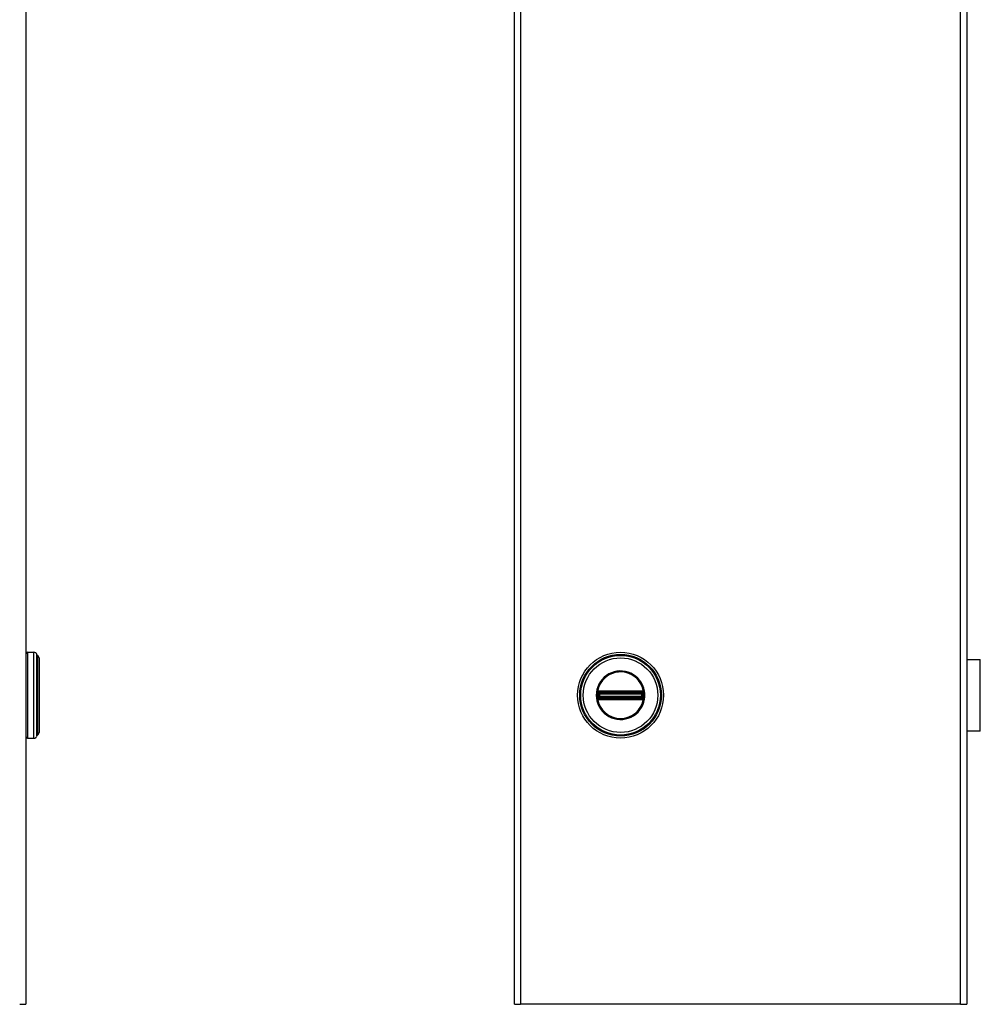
# Model space of a CAD drawing. Header units: inches. Extents: x 0.1 to 74.1, y -11 to 41.6.
# Tile 7 of 16: x 20.6 to 33.9, y 7.9 to 21.5. Entities that reach past the tile are written whole.
import ezdxf

# ---------------------------------------------------------------- set-up
doc = ezdxf.new("R2010")
doc.units = ezdxf.units.IN
doc.header["$MEASUREMENT"] = 0
doc.layers.add('Visible Edges(ANSI)', color=7, linetype='Continuous', lineweight=25)
doc.layers.add('Visible Tangent Edges(ANSI)', color=7, linetype='Continuous', lineweight=25)

msp = doc.modelspace()

# ---------------------------------------------------------------- linework, layer by layer
at = {"layer": 'Visible Edges(ANSI)'}
for p, q in [((20.736, 31.925), (20.736, 7.925)), ((27.45, 7.925), (27.45, 31.925)), ((33.67, 31.925), (33.67, 7.925)), ((20.755, 12.765), (20.846, 12.765)), ((20.917, 12.687), (20.917, 11.662)), ((33.67, 12.667), (33.856, 12.667)), ((33.856, 11.682), (33.856, 12.667)), ((33.672, 12.362), (33.67, 12.362)), ((33.67, 12.323), (33.672, 12.323)), ((33.672, 12.362), (33.672, 12.323)), ((33.672, 12.026), (33.67, 12.026)), ((33.67, 11.988), (33.672, 11.988)), ((33.672, 12.026), (33.672, 11.988)), ((33.856, 11.682), (33.67, 11.682)), ((20.755, 11.584), (20.846, 11.584)), ((20.65, 7.925), (20.736, 7.925)), ((27.45, 7.925), (27.536, 7.925)), ((33.584, 7.925), (27.536, 7.925)), ((33.584, 7.925), (33.67, 7.925))]:
    msp.add_line(p, q, dxfattribs=at)
msp.add_circle((28.91, 12.175), 0.591, dxfattribs=at)
for centre, radius, start, end in [((20.755, 12.745), 0.0197, 90, 180), ((20.846, 12.726), 0.0394, 14.2935, 90), ((20.903, 12.74), 0.0197, 194.2935, 244.1695), ((20.877, 12.687), 0.0394, 0, 64.1695), ((20.877, 11.662), 0.0394, 295.8305, 0), ((20.755, 11.604), 0.0197, 180, 270), ((20.846, 11.623), 0.0394, 270, 345.7065), ((20.903, 11.609), 0.0197, 115.8305, 165.7065)]:
    msp.add_arc(centre, radius, start, end, dxfattribs=at)
at = {"layer": 'Visible Tangent Edges(ANSI)'}
for p, q in [((27.536, 31.925), (27.536, 7.925)), ((33.584, 7.925), (33.584, 31.925)), ((20.755, 12.765), (20.755, 11.584)), ((20.846, 11.584), (20.846, 12.765)), ((20.884, 11.614), (20.884, 12.735)), ((20.895, 12.723), (20.895, 11.627)), ((33.672, 12.323), (33.672, 12.026)), ((28.596, 12.197), (28.603, 12.197)), ((28.599, 12.214), (28.606, 12.209)), ((28.601, 12.228), (28.605, 12.22)), ((28.603, 12.152), (28.603, 12.197)), ((28.612, 12.197), (28.603, 12.197)), ((28.61, 12.213), (28.605, 12.22)), ((28.612, 12.152), (28.612, 12.197)), ((28.612, 12.197), (28.615, 12.195)), ((28.614, 12.231), (28.614, 12.223)), ((28.624, 12.195), (28.615, 12.195)), ((28.615, 12.195), (28.615, 12.155)), ((28.622, 12.231), (28.622, 12.223)), ((29.199, 12.231), (28.622, 12.231)), ((28.622, 12.223), (29.199, 12.223)), ((28.622, 12.223), (28.622, 12.216)), ((28.622, 12.216), (29.199, 12.216)), ((28.622, 12.207), (28.622, 12.216)), ((28.622, 12.207), (29.199, 12.207)), ((28.624, 12.204), (28.622, 12.207)), ((29.196, 12.204), (28.624, 12.204)), ((28.624, 12.204), (28.624, 12.195)), ((28.624, 12.195), (29.196, 12.195)), ((28.624, 12.155), (28.624, 12.195)), ((29.199, 12.207), (29.196, 12.204)), ((29.196, 12.195), (29.196, 12.204)), ((29.196, 12.195), (29.196, 12.155)), ((29.206, 12.195), (29.196, 12.195)), ((29.199, 12.231), (29.199, 12.223)), ((29.199, 12.223), (29.199, 12.216)), ((29.199, 12.207), (29.199, 12.216)), ((29.206, 12.231), (29.206, 12.223)), ((29.206, 12.195), (29.209, 12.197)), ((29.206, 12.155), (29.206, 12.195)), ((29.217, 12.197), (29.209, 12.197)), ((29.209, 12.197), (29.209, 12.152)), ((29.215, 12.22), (29.211, 12.213)), ((29.214, 12.209), (29.222, 12.214)), ((29.215, 12.22), (29.219, 12.228)), ((29.224, 12.197), (29.217, 12.197)), ((29.217, 12.197), (29.217, 12.152)), ((29.227, 12.221), (29.22, 12.216)), ((28.586, 12.175), (28.576, 12.175)), ((28.594, 12.128), (28.6, 12.133)), ((28.596, 12.152), (28.603, 12.152)), ((28.606, 12.14), (28.599, 12.135)), ((28.601, 12.121), (28.605, 12.129)), ((28.612, 12.152), (28.603, 12.152)), ((28.605, 12.129), (28.61, 12.136)), ((28.615, 12.155), (28.612, 12.152)), ((28.614, 12.126), (28.614, 12.118)), ((28.615, 12.155), (28.624, 12.155)), ((28.622, 12.142), (28.624, 12.145)), ((29.199, 12.142), (28.622, 12.142)), ((28.622, 12.133), (28.622, 12.142)), ((29.199, 12.133), (28.622, 12.133)), ((28.622, 12.126), (28.622, 12.133)), ((28.622, 12.126), (28.622, 12.118)), ((29.199, 12.126), (28.622, 12.126)), ((28.622, 12.118), (29.199, 12.118)), ((29.196, 12.155), (28.624, 12.155)), ((28.624, 12.155), (28.624, 12.145)), ((28.624, 12.145), (29.196, 12.145)), ((29.196, 12.145), (29.196, 12.155)), ((29.196, 12.155), (29.206, 12.155)), ((29.196, 12.145), (29.199, 12.142)), ((29.199, 12.133), (29.199, 12.142)), ((29.199, 12.126), (29.199, 12.133)), ((29.199, 12.126), (29.199, 12.118)), ((29.209, 12.152), (29.206, 12.155)), ((29.206, 12.126), (29.206, 12.118)), ((29.217, 12.152), (29.209, 12.152)), ((29.211, 12.136), (29.215, 12.129)), ((29.222, 12.135), (29.214, 12.14)), ((29.215, 12.129), (29.219, 12.121)), ((29.224, 12.152), (29.217, 12.152)), ((29.22, 12.133), (29.227, 12.128))]:
    msp.add_line(p, q, dxfattribs=at)
at = {"layer": 'Visible Tangent Edges(ANSI)', "flags": 128}
for points in [[(28.576, 12.175), (28.579, 12.135), (28.586, 12.096), (28.597, 12.058), (28.613, 12.022), (28.633, 11.988), (28.657, 11.957), (28.685, 11.928), (28.716, 11.903), (28.749, 11.882), (28.785, 11.865), (28.822, 11.853), (28.861, 11.845), (28.9, 11.841), (28.94, 11.842), (28.979, 11.848), (29.017, 11.859), (29.054, 11.873), (29.089, 11.892), (29.121, 11.916), (29.15, 11.942), (29.175, 11.972), (29.197, 12.005), (29.216, 12.04), (29.229, 12.077), (29.239, 12.116), (29.243, 12.155), (29.243, 12.195), (29.238, 12.234), (29.229, 12.272), (29.216, 12.309), (29.197, 12.345), (29.175, 12.377), (29.149, 12.407), (29.12, 12.434), (29.088, 12.457), (29.053, 12.476), (29.017, 12.491), (28.979, 12.501), (28.939, 12.507), (28.9, 12.508), (28.86, 12.505), (28.822, 12.496), (28.784, 12.484), (28.749, 12.467), (28.715, 12.445), (28.684, 12.421), (28.657, 12.392), (28.633, 12.361), (28.613, 12.327), (28.597, 12.29), (28.586, 12.253), (28.579, 12.214), (28.576, 12.175)], [(28.586, 12.175), (28.588, 12.214), (28.595, 12.253), (28.607, 12.291), (28.624, 12.328), (28.645, 12.362), (28.67, 12.393), (28.699, 12.421), (28.73, 12.445), (28.765, 12.465), (28.802, 12.48), (28.84, 12.491), (28.88, 12.498), (28.92, 12.499), (28.96, 12.495), (28.999, 12.487), (29.036, 12.474), (29.072, 12.456), (29.105, 12.434), (29.136, 12.408), (29.163, 12.378), (29.186, 12.346), (29.205, 12.31), (29.219, 12.273), (29.229, 12.234), (29.234, 12.195), (29.234, 12.155), (29.229, 12.115), (29.219, 12.076), (29.205, 12.039), (29.186, 12.004), (29.163, 11.971), (29.136, 11.942), (29.106, 11.916), (29.073, 11.894), (29.037, 11.876), (28.999, 11.863), (28.96, 11.854), (28.92, 11.851), (28.88, 11.852), (28.841, 11.858), (28.802, 11.868), (28.766, 11.884), (28.731, 11.904), (28.699, 11.928), (28.67, 11.956), (28.645, 11.987), (28.624, 12.021), (28.608, 12.057), (28.595, 12.095), (28.588, 12.135), (28.586, 12.175)], [(28.59, 12.197), (28.59, 12.195), (28.59, 12.193), (28.59, 12.192), (28.59, 12.19), (28.589, 12.188), (28.589, 12.186), (28.589, 12.184), (28.589, 12.182), (28.589, 12.18), (28.589, 12.178), (28.589, 12.176), (28.589, 12.175), (28.589, 12.173), (28.589, 12.171), (28.589, 12.169), (28.589, 12.167), (28.589, 12.165), (28.589, 12.163), (28.589, 12.161), (28.59, 12.159), (28.59, 12.158), (28.59, 12.156), (28.59, 12.154), (28.59, 12.152)], [(28.593, 12.218), (28.592, 12.217), (28.592, 12.217), (28.592, 12.216), (28.592, 12.216), (28.592, 12.215), (28.592, 12.215), (28.592, 12.214), (28.591, 12.214), (28.591, 12.213), (28.591, 12.212), (28.591, 12.212), (28.591, 12.211), (28.591, 12.211), (28.591, 12.21), (28.591, 12.21), (28.591, 12.209), (28.591, 12.208), (28.591, 12.208), (28.59, 12.207), (28.59, 12.207), (28.59, 12.206), (28.59, 12.206), (28.59, 12.205), (28.59, 12.204)], [(28.59, 12.204), (28.59, 12.204), (28.59, 12.204), (28.59, 12.203), (28.59, 12.203), (28.59, 12.203), (28.59, 12.203), (28.59, 12.202), (28.59, 12.202), (28.59, 12.202), (28.59, 12.201), (28.59, 12.201), (28.59, 12.201), (28.59, 12.2), (28.59, 12.2), (28.59, 12.2), (28.59, 12.2), (28.59, 12.199), (28.59, 12.199), (28.59, 12.199), (28.59, 12.198), (28.59, 12.198), (28.59, 12.198), (28.59, 12.197), (28.59, 12.197)], [(28.594, 12.221), (28.594, 12.221), (28.594, 12.221), (28.594, 12.221), (28.594, 12.221), (28.593, 12.221), (28.593, 12.221), (28.593, 12.22), (28.593, 12.22), (28.593, 12.22), (28.593, 12.22), (28.593, 12.22), (28.593, 12.22), (28.593, 12.22), (28.593, 12.219), (28.593, 12.219), (28.593, 12.219), (28.593, 12.219), (28.593, 12.219), (28.593, 12.219), (28.593, 12.218), (28.593, 12.218), (28.593, 12.218), (28.593, 12.218), (28.593, 12.218)], [(28.601, 12.228), (28.601, 12.228), (28.6, 12.227), (28.6, 12.227), (28.6, 12.227), (28.599, 12.227), (28.599, 12.226), (28.599, 12.226), (28.598, 12.226), (28.598, 12.226), (28.598, 12.225), (28.597, 12.225), (28.597, 12.225), (28.597, 12.225), (28.597, 12.224), (28.596, 12.224), (28.596, 12.224), (28.596, 12.224), (28.595, 12.223), (28.595, 12.223), (28.595, 12.223), (28.595, 12.222), (28.594, 12.222), (28.594, 12.222), (28.594, 12.221)], [(28.596, 12.205), (28.596, 12.205), (28.596, 12.205), (28.596, 12.206), (28.596, 12.206), (28.596, 12.207), (28.596, 12.207), (28.596, 12.207), (28.596, 12.208), (28.596, 12.208), (28.596, 12.209), (28.597, 12.209), (28.597, 12.209), (28.597, 12.21), (28.597, 12.21), (28.597, 12.21), (28.597, 12.211), (28.597, 12.211), (28.598, 12.212), (28.598, 12.212), (28.598, 12.212), (28.598, 12.213), (28.598, 12.213), (28.598, 12.213), (28.599, 12.214)], [(28.596, 12.197), (28.596, 12.198), (28.596, 12.198), (28.596, 12.198), (28.596, 12.199), (28.596, 12.199), (28.596, 12.199), (28.596, 12.199), (28.596, 12.2), (28.596, 12.2), (28.596, 12.2), (28.596, 12.201), (28.596, 12.201), (28.596, 12.201), (28.596, 12.202), (28.596, 12.202), (28.596, 12.202), (28.596, 12.202), (28.596, 12.203), (28.596, 12.203), (28.596, 12.203), (28.596, 12.204), (28.596, 12.204), (28.596, 12.204), (28.596, 12.205)], [(28.596, 12.152), (28.596, 12.154), (28.596, 12.156), (28.596, 12.157), (28.596, 12.159), (28.596, 12.161), (28.596, 12.163), (28.596, 12.165), (28.596, 12.167), (28.596, 12.169), (28.596, 12.171), (28.596, 12.173), (28.596, 12.175), (28.596, 12.176), (28.596, 12.178), (28.596, 12.18), (28.596, 12.182), (28.596, 12.184), (28.596, 12.186), (28.596, 12.188), (28.596, 12.19), (28.596, 12.192), (28.596, 12.194), (28.596, 12.195), (28.596, 12.197)], [(28.599, 12.214), (28.599, 12.214), (28.599, 12.214), (28.599, 12.214), (28.599, 12.214), (28.599, 12.214), (28.599, 12.214), (28.599, 12.214), (28.599, 12.214), (28.599, 12.215), (28.599, 12.215), (28.599, 12.215), (28.599, 12.215), (28.6, 12.215), (28.6, 12.215), (28.6, 12.215), (28.6, 12.215), (28.6, 12.215), (28.6, 12.215), (28.6, 12.216), (28.6, 12.216), (28.6, 12.216), (28.6, 12.216), (28.6, 12.216), (28.6, 12.216)], [(28.6, 12.216), (28.601, 12.216), (28.601, 12.216), (28.601, 12.217), (28.601, 12.217), (28.601, 12.217), (28.601, 12.217), (28.602, 12.217), (28.602, 12.218), (28.602, 12.218), (28.602, 12.218), (28.602, 12.218), (28.603, 12.218), (28.603, 12.219), (28.603, 12.219), (28.603, 12.219), (28.604, 12.219), (28.604, 12.219), (28.604, 12.219), (28.604, 12.22), (28.604, 12.22), (28.605, 12.22), (28.605, 12.22), (28.605, 12.22), (28.605, 12.22)], [(28.614, 12.231), (28.614, 12.231), (28.613, 12.231), (28.613, 12.231), (28.612, 12.231), (28.611, 12.231), (28.611, 12.231), (28.61, 12.231), (28.61, 12.231), (28.609, 12.231), (28.609, 12.231), (28.608, 12.231), (28.607, 12.23), (28.607, 12.23), (28.606, 12.23), (28.606, 12.23), (28.605, 12.23), (28.605, 12.229), (28.604, 12.229), (28.604, 12.229), (28.603, 12.229), (28.603, 12.229), (28.602, 12.228), (28.602, 12.228), (28.601, 12.228)], [(28.603, 12.197), (28.603, 12.198), (28.603, 12.198), (28.603, 12.198), (28.603, 12.199), (28.603, 12.199), (28.603, 12.199), (28.603, 12.2), (28.603, 12.2), (28.603, 12.2), (28.603, 12.201), (28.604, 12.201), (28.604, 12.201), (28.604, 12.201), (28.604, 12.202), (28.604, 12.202), (28.604, 12.202), (28.604, 12.203), (28.604, 12.203), (28.604, 12.203), (28.604, 12.204), (28.604, 12.204), (28.604, 12.204), (28.604, 12.204), (28.604, 12.205)], [(28.604, 12.205), (28.604, 12.205), (28.604, 12.205), (28.604, 12.205), (28.604, 12.206), (28.604, 12.206), (28.604, 12.206), (28.604, 12.206), (28.605, 12.206), (28.605, 12.207), (28.605, 12.207), (28.605, 12.207), (28.605, 12.207), (28.605, 12.207), (28.605, 12.208), (28.605, 12.208), (28.605, 12.208), (28.605, 12.208), (28.605, 12.208), (28.605, 12.208), (28.606, 12.209), (28.606, 12.209), (28.606, 12.209), (28.606, 12.209), (28.606, 12.209)], [(28.605, 12.22), (28.606, 12.221), (28.606, 12.221), (28.606, 12.221), (28.607, 12.221), (28.607, 12.221), (28.607, 12.221), (28.608, 12.222), (28.608, 12.222), (28.609, 12.222), (28.609, 12.222), (28.609, 12.222), (28.61, 12.222), (28.61, 12.222), (28.61, 12.222), (28.611, 12.222), (28.611, 12.223), (28.612, 12.223), (28.612, 12.223), (28.612, 12.223), (28.613, 12.223), (28.613, 12.223), (28.614, 12.223), (28.614, 12.223), (28.614, 12.223)], [(28.61, 12.213), (28.61, 12.213), (28.61, 12.213), (28.61, 12.213), (28.61, 12.213), (28.611, 12.214), (28.611, 12.214), (28.611, 12.214), (28.611, 12.214), (28.611, 12.214), (28.611, 12.214), (28.612, 12.214), (28.612, 12.214), (28.612, 12.214), (28.612, 12.214), (28.612, 12.214), (28.613, 12.214), (28.613, 12.215), (28.613, 12.215), (28.613, 12.215), (28.613, 12.215), (28.614, 12.215), (28.614, 12.215), (28.614, 12.215), (28.614, 12.215)], [(28.622, 12.231), (28.621, 12.231), (28.621, 12.231), (28.621, 12.231), (28.62, 12.231), (28.62, 12.231), (28.62, 12.231), (28.619, 12.231), (28.619, 12.231), (28.619, 12.231), (28.619, 12.231), (28.618, 12.231), (28.618, 12.231), (28.618, 12.231), (28.617, 12.231), (28.617, 12.231), (28.617, 12.231), (28.616, 12.231), (28.616, 12.231), (28.616, 12.231), (28.616, 12.231), (28.615, 12.231), (28.615, 12.231), (28.615, 12.231), (28.614, 12.231)], [(28.614, 12.223), (28.615, 12.223), (28.615, 12.223), (28.615, 12.223), (28.616, 12.223), (28.616, 12.223), (28.616, 12.223), (28.617, 12.223), (28.617, 12.223), (28.617, 12.223), (28.617, 12.223), (28.618, 12.223), (28.618, 12.223), (28.618, 12.223), (28.619, 12.223), (28.619, 12.223), (28.619, 12.223), (28.62, 12.223), (28.62, 12.223), (28.62, 12.223), (28.62, 12.223), (28.621, 12.223), (28.621, 12.223), (28.621, 12.223), (28.622, 12.223)], [(28.614, 12.215), (28.615, 12.215), (28.615, 12.215), (28.615, 12.215), (28.615, 12.215), (28.616, 12.215), (28.616, 12.215), (28.616, 12.215), (28.617, 12.215), (28.617, 12.215), (28.617, 12.215), (28.618, 12.215), (28.618, 12.215), (28.618, 12.215), (28.618, 12.216), (28.619, 12.216), (28.619, 12.216), (28.619, 12.216), (28.62, 12.216), (28.62, 12.216), (28.62, 12.216), (28.621, 12.216), (28.621, 12.216), (28.621, 12.216), (28.622, 12.216)], [(29.206, 12.231), (29.206, 12.231), (29.205, 12.231), (29.205, 12.231), (29.205, 12.231), (29.205, 12.231), (29.204, 12.231), (29.204, 12.231), (29.204, 12.231), (29.203, 12.231), (29.203, 12.231), (29.203, 12.231), (29.202, 12.231), (29.202, 12.231), (29.202, 12.231), (29.201, 12.231), (29.201, 12.231), (29.201, 12.231), (29.201, 12.231), (29.2, 12.231), (29.2, 12.231), (29.2, 12.231), (29.199, 12.231), (29.199, 12.231), (29.199, 12.231)], [(29.199, 12.223), (29.199, 12.223), (29.199, 12.223), (29.2, 12.223), (29.2, 12.223), (29.2, 12.223), (29.2, 12.223), (29.201, 12.223), (29.201, 12.223), (29.201, 12.223), (29.202, 12.223), (29.202, 12.223), (29.202, 12.223), (29.203, 12.223), (29.203, 12.223), (29.203, 12.223), (29.203, 12.223), (29.204, 12.223), (29.204, 12.223), (29.204, 12.223), (29.205, 12.223), (29.205, 12.223), (29.205, 12.223), (29.206, 12.223), (29.206, 12.223)], [(29.199, 12.216), (29.199, 12.216), (29.199, 12.216), (29.2, 12.216), (29.2, 12.216), (29.2, 12.216), (29.201, 12.216), (29.201, 12.216), (29.201, 12.216), (29.202, 12.216), (29.202, 12.216), (29.202, 12.215), (29.202, 12.215), (29.203, 12.215), (29.203, 12.215), (29.203, 12.215), (29.204, 12.215), (29.204, 12.215), (29.204, 12.215), (29.205, 12.215), (29.205, 12.215), (29.205, 12.215), (29.205, 12.215), (29.206, 12.215), (29.206, 12.215)], [(29.219, 12.228), (29.219, 12.228), (29.218, 12.228), (29.218, 12.229), (29.217, 12.229), (29.217, 12.229), (29.216, 12.229), (29.216, 12.229), (29.215, 12.23), (29.215, 12.23), (29.214, 12.23), (29.213, 12.23), (29.213, 12.23), (29.212, 12.231), (29.212, 12.231), (29.211, 12.231), (29.211, 12.231), (29.21, 12.231), (29.209, 12.231), (29.209, 12.231), (29.208, 12.231), (29.208, 12.231), (29.207, 12.231), (29.207, 12.231), (29.206, 12.231)], [(29.206, 12.223), (29.206, 12.223), (29.207, 12.223), (29.207, 12.223), (29.207, 12.223), (29.208, 12.223), (29.208, 12.223), (29.209, 12.223), (29.209, 12.223), (29.209, 12.222), (29.21, 12.222), (29.21, 12.222), (29.211, 12.222), (29.211, 12.222), (29.211, 12.222), (29.212, 12.222), (29.212, 12.222), (29.213, 12.222), (29.213, 12.221), (29.213, 12.221), (29.214, 12.221), (29.214, 12.221), (29.214, 12.221), (29.215, 12.221), (29.215, 12.22)], [(29.206, 12.215), (29.206, 12.215), (29.206, 12.215), (29.207, 12.215), (29.207, 12.215), (29.207, 12.215), (29.207, 12.215), (29.207, 12.215), (29.208, 12.214), (29.208, 12.214), (29.208, 12.214), (29.208, 12.214), (29.208, 12.214), (29.209, 12.214), (29.209, 12.214), (29.209, 12.214), (29.209, 12.214), (29.209, 12.214), (29.21, 12.214), (29.21, 12.214), (29.21, 12.213), (29.21, 12.213), (29.21, 12.213), (29.211, 12.213), (29.211, 12.213)], [(29.214, 12.209), (29.214, 12.209), (29.215, 12.209), (29.215, 12.209), (29.215, 12.209), (29.215, 12.208), (29.215, 12.208), (29.215, 12.208), (29.215, 12.208), (29.215, 12.208), (29.215, 12.208), (29.215, 12.207), (29.216, 12.207), (29.216, 12.207), (29.216, 12.207), (29.216, 12.207), (29.216, 12.206), (29.216, 12.206), (29.216, 12.206), (29.216, 12.206), (29.216, 12.206), (29.216, 12.205), (29.216, 12.205), (29.216, 12.205), (29.216, 12.205)], [(29.215, 12.22), (29.215, 12.22), (29.215, 12.22), (29.216, 12.22), (29.216, 12.22), (29.216, 12.22), (29.216, 12.219), (29.217, 12.219), (29.217, 12.219), (29.217, 12.219), (29.217, 12.219), (29.217, 12.219), (29.218, 12.218), (29.218, 12.218), (29.218, 12.218), (29.218, 12.218), (29.219, 12.218), (29.219, 12.217), (29.219, 12.217), (29.219, 12.217), (29.219, 12.217), (29.219, 12.217), (29.22, 12.216), (29.22, 12.216), (29.22, 12.216)], [(29.216, 12.205), (29.216, 12.204), (29.216, 12.204), (29.216, 12.204), (29.216, 12.204), (29.217, 12.203), (29.217, 12.203), (29.217, 12.203), (29.217, 12.202), (29.217, 12.202), (29.217, 12.202), (29.217, 12.201), (29.217, 12.201), (29.217, 12.201), (29.217, 12.201), (29.217, 12.2), (29.217, 12.2), (29.217, 12.2), (29.217, 12.199), (29.217, 12.199), (29.217, 12.199), (29.217, 12.198), (29.217, 12.198), (29.217, 12.198), (29.217, 12.197)], [(29.227, 12.221), (29.226, 12.222), (29.226, 12.222), (29.226, 12.222), (29.226, 12.223), (29.225, 12.223), (29.225, 12.223), (29.225, 12.224), (29.224, 12.224), (29.224, 12.224), (29.224, 12.224), (29.224, 12.225), (29.223, 12.225), (29.223, 12.225), (29.223, 12.225), (29.222, 12.226), (29.222, 12.226), (29.222, 12.226), (29.221, 12.226), (29.221, 12.227), (29.221, 12.227), (29.22, 12.227), (29.22, 12.227), (29.22, 12.228), (29.219, 12.228)], [(29.22, 12.216), (29.22, 12.216), (29.22, 12.216), (29.22, 12.216), (29.22, 12.216), (29.22, 12.216), (29.22, 12.215), (29.221, 12.215), (29.221, 12.215), (29.221, 12.215), (29.221, 12.215), (29.221, 12.215), (29.221, 12.215), (29.221, 12.215), (29.221, 12.215), (29.221, 12.215), (29.221, 12.214), (29.221, 12.214), (29.221, 12.214), (29.221, 12.214), (29.221, 12.214), (29.222, 12.214), (29.222, 12.214), (29.222, 12.214), (29.222, 12.214)], [(29.222, 12.214), (29.222, 12.213), (29.222, 12.213), (29.222, 12.213), (29.222, 12.212), (29.223, 12.212), (29.223, 12.212), (29.223, 12.211), (29.223, 12.211), (29.223, 12.21), (29.223, 12.21), (29.224, 12.21), (29.224, 12.209), (29.224, 12.209), (29.224, 12.209), (29.224, 12.208), (29.224, 12.208), (29.224, 12.207), (29.224, 12.207), (29.224, 12.207), (29.224, 12.206), (29.224, 12.206), (29.224, 12.205), (29.224, 12.205), (29.224, 12.205)], [(29.224, 12.205), (29.224, 12.204), (29.224, 12.204), (29.224, 12.204), (29.224, 12.203), (29.224, 12.203), (29.224, 12.203), (29.224, 12.202), (29.224, 12.202), (29.224, 12.202), (29.224, 12.202), (29.224, 12.201), (29.224, 12.201), (29.224, 12.201), (29.224, 12.2), (29.224, 12.2), (29.224, 12.2), (29.224, 12.199), (29.224, 12.199), (29.224, 12.199), (29.224, 12.199), (29.224, 12.198), (29.224, 12.198), (29.224, 12.198), (29.224, 12.197)], [(29.224, 12.197), (29.224, 12.195), (29.224, 12.194), (29.224, 12.192), (29.224, 12.19), (29.224, 12.188), (29.224, 12.186), (29.224, 12.184), (29.224, 12.182), (29.224, 12.18), (29.224, 12.178), (29.224, 12.176), (29.224, 12.175), (29.224, 12.173), (29.224, 12.171), (29.224, 12.169), (29.224, 12.167), (29.224, 12.165), (29.224, 12.163), (29.224, 12.161), (29.224, 12.159), (29.224, 12.157), (29.224, 12.156), (29.224, 12.154), (29.224, 12.152)], [(29.228, 12.218), (29.228, 12.218), (29.228, 12.218), (29.228, 12.218), (29.228, 12.218), (29.228, 12.219), (29.228, 12.219), (29.227, 12.219), (29.227, 12.219), (29.227, 12.219), (29.227, 12.219), (29.227, 12.22), (29.227, 12.22), (29.227, 12.22), (29.227, 12.22), (29.227, 12.22), (29.227, 12.22), (29.227, 12.22), (29.227, 12.221), (29.227, 12.221), (29.227, 12.221), (29.227, 12.221), (29.227, 12.221), (29.227, 12.221), (29.227, 12.221)], [(29.23, 12.204), (29.23, 12.205), (29.23, 12.206), (29.23, 12.206), (29.23, 12.207), (29.23, 12.207), (29.23, 12.208), (29.23, 12.208), (29.23, 12.209), (29.23, 12.21), (29.229, 12.21), (29.229, 12.211), (29.229, 12.211), (29.229, 12.212), (29.229, 12.212), (29.229, 12.213), (29.229, 12.214), (29.229, 12.214), (29.229, 12.215), (29.228, 12.215), (29.228, 12.216), (29.228, 12.216), (29.228, 12.217), (29.228, 12.217), (29.228, 12.218)], [(29.231, 12.197), (29.231, 12.197), (29.23, 12.198), (29.23, 12.198), (29.23, 12.198), (29.23, 12.199), (29.23, 12.199), (29.23, 12.199), (29.23, 12.2), (29.23, 12.2), (29.23, 12.2), (29.23, 12.2), (29.23, 12.201), (29.23, 12.201), (29.23, 12.201), (29.23, 12.202), (29.23, 12.202), (29.23, 12.202), (29.23, 12.203), (29.23, 12.203), (29.23, 12.203), (29.23, 12.203), (29.23, 12.204), (29.23, 12.204), (29.23, 12.204)], [(29.231, 12.152), (29.231, 12.154), (29.231, 12.156), (29.231, 12.158), (29.231, 12.159), (29.231, 12.161), (29.231, 12.163), (29.231, 12.165), (29.231, 12.167), (29.231, 12.169), (29.231, 12.171), (29.231, 12.173), (29.231, 12.175), (29.231, 12.176), (29.231, 12.178), (29.231, 12.18), (29.231, 12.182), (29.231, 12.184), (29.231, 12.186), (29.231, 12.188), (29.231, 12.19), (29.231, 12.192), (29.231, 12.193), (29.231, 12.195), (29.231, 12.197)], [(28.59, 12.152), (28.59, 12.152), (28.59, 12.151), (28.59, 12.151), (28.59, 12.151), (28.59, 12.15), (28.59, 12.15), (28.59, 12.15), (28.59, 12.15), (28.59, 12.149), (28.59, 12.149), (28.59, 12.149), (28.59, 12.148), (28.59, 12.148), (28.59, 12.148), (28.59, 12.147), (28.59, 12.147), (28.59, 12.147), (28.59, 12.147), (28.59, 12.146), (28.59, 12.146), (28.59, 12.146), (28.59, 12.145), (28.59, 12.145), (28.59, 12.145)], [(28.59, 12.145), (28.59, 12.144), (28.59, 12.144), (28.59, 12.143), (28.59, 12.142), (28.59, 12.142), (28.591, 12.141), (28.591, 12.141), (28.591, 12.14), (28.591, 12.14), (28.591, 12.139), (28.591, 12.138), (28.591, 12.138), (28.591, 12.137), (28.591, 12.137), (28.591, 12.136), (28.591, 12.136), (28.592, 12.135), (28.592, 12.135), (28.592, 12.134), (28.592, 12.133), (28.592, 12.133), (28.592, 12.132), (28.592, 12.132), (28.593, 12.131)], [(28.593, 12.131), (28.593, 12.131), (28.593, 12.131), (28.593, 12.131), (28.593, 12.131), (28.593, 12.131), (28.593, 12.13), (28.593, 12.13), (28.593, 12.13), (28.593, 12.13), (28.593, 12.13), (28.593, 12.13), (28.593, 12.129), (28.593, 12.129), (28.593, 12.129), (28.593, 12.129), (28.593, 12.129), (28.593, 12.129), (28.593, 12.129), (28.593, 12.128), (28.594, 12.128), (28.594, 12.128), (28.594, 12.128), (28.594, 12.128), (28.594, 12.128)], [(28.594, 12.128), (28.594, 12.127), (28.594, 12.127), (28.595, 12.127), (28.595, 12.126), (28.595, 12.126), (28.595, 12.126), (28.596, 12.126), (28.596, 12.125), (28.596, 12.125), (28.597, 12.125), (28.597, 12.124), (28.597, 12.124), (28.597, 12.124), (28.598, 12.124), (28.598, 12.123), (28.598, 12.123), (28.599, 12.123), (28.599, 12.123), (28.599, 12.123), (28.6, 12.122), (28.6, 12.122), (28.6, 12.122), (28.601, 12.122), (28.601, 12.121)], [(28.596, 12.145), (28.596, 12.145), (28.596, 12.145), (28.596, 12.146), (28.596, 12.146), (28.596, 12.146), (28.596, 12.146), (28.596, 12.147), (28.596, 12.147), (28.596, 12.147), (28.596, 12.148), (28.596, 12.148), (28.596, 12.148), (28.596, 12.149), (28.596, 12.149), (28.596, 12.149), (28.596, 12.149), (28.596, 12.15), (28.596, 12.15), (28.596, 12.15), (28.596, 12.151), (28.596, 12.151), (28.596, 12.151), (28.596, 12.151), (28.596, 12.152)], [(28.599, 12.135), (28.598, 12.136), (28.598, 12.136), (28.598, 12.137), (28.598, 12.137), (28.598, 12.137), (28.598, 12.138), (28.597, 12.138), (28.597, 12.138), (28.597, 12.139), (28.597, 12.139), (28.597, 12.139), (28.597, 12.14), (28.597, 12.14), (28.596, 12.141), (28.596, 12.141), (28.596, 12.141), (28.596, 12.142), (28.596, 12.142), (28.596, 12.143), (28.596, 12.143), (28.596, 12.143), (28.596, 12.144), (28.596, 12.144), (28.596, 12.145)], [(28.6, 12.133), (28.6, 12.133), (28.6, 12.133), (28.6, 12.133), (28.6, 12.133), (28.6, 12.134), (28.6, 12.134), (28.6, 12.134), (28.6, 12.134), (28.6, 12.134), (28.6, 12.134), (28.6, 12.134), (28.599, 12.134), (28.599, 12.134), (28.599, 12.134), (28.599, 12.135), (28.599, 12.135), (28.599, 12.135), (28.599, 12.135), (28.599, 12.135), (28.599, 12.135), (28.599, 12.135), (28.599, 12.135), (28.599, 12.135), (28.599, 12.135)], [(28.605, 12.129), (28.605, 12.129), (28.605, 12.129), (28.605, 12.129), (28.604, 12.129), (28.604, 12.13), (28.604, 12.13), (28.604, 12.13), (28.604, 12.13), (28.603, 12.13), (28.603, 12.13), (28.603, 12.131), (28.603, 12.131), (28.602, 12.131), (28.602, 12.131), (28.602, 12.131), (28.602, 12.131), (28.602, 12.132), (28.601, 12.132), (28.601, 12.132), (28.601, 12.132), (28.601, 12.132), (28.601, 12.133), (28.601, 12.133), (28.6, 12.133)], [(28.601, 12.121), (28.602, 12.121), (28.602, 12.121), (28.603, 12.121), (28.603, 12.12), (28.604, 12.12), (28.604, 12.12), (28.605, 12.12), (28.605, 12.119), (28.606, 12.119), (28.606, 12.119), (28.607, 12.119), (28.607, 12.119), (28.608, 12.119), (28.609, 12.118), (28.609, 12.118), (28.61, 12.118), (28.61, 12.118), (28.611, 12.118), (28.611, 12.118), (28.612, 12.118), (28.613, 12.118), (28.613, 12.118), (28.614, 12.118), (28.614, 12.118)], [(28.604, 12.144), (28.604, 12.145), (28.604, 12.145), (28.604, 12.145), (28.604, 12.146), (28.604, 12.146), (28.604, 12.146), (28.604, 12.146), (28.604, 12.147), (28.604, 12.147), (28.604, 12.147), (28.604, 12.148), (28.604, 12.148), (28.604, 12.148), (28.603, 12.149), (28.603, 12.149), (28.603, 12.149), (28.603, 12.15), (28.603, 12.15), (28.603, 12.15), (28.603, 12.151), (28.603, 12.151), (28.603, 12.151), (28.603, 12.151), (28.603, 12.152)], [(28.606, 12.14), (28.606, 12.14), (28.606, 12.14), (28.606, 12.14), (28.606, 12.14), (28.605, 12.141), (28.605, 12.141), (28.605, 12.141), (28.605, 12.141), (28.605, 12.141), (28.605, 12.142), (28.605, 12.142), (28.605, 12.142), (28.605, 12.142), (28.605, 12.142), (28.605, 12.143), (28.605, 12.143), (28.604, 12.143), (28.604, 12.143), (28.604, 12.143), (28.604, 12.144), (28.604, 12.144), (28.604, 12.144), (28.604, 12.144), (28.604, 12.144)], [(28.614, 12.126), (28.614, 12.126), (28.614, 12.126), (28.613, 12.126), (28.613, 12.126), (28.612, 12.126), (28.612, 12.127), (28.612, 12.127), (28.611, 12.127), (28.611, 12.127), (28.61, 12.127), (28.61, 12.127), (28.61, 12.127), (28.609, 12.127), (28.609, 12.127), (28.609, 12.127), (28.608, 12.127), (28.608, 12.128), (28.607, 12.128), (28.607, 12.128), (28.607, 12.128), (28.606, 12.128), (28.606, 12.128), (28.606, 12.129), (28.605, 12.129)], [(28.614, 12.134), (28.614, 12.134), (28.614, 12.134), (28.614, 12.134), (28.613, 12.134), (28.613, 12.134), (28.613, 12.135), (28.613, 12.135), (28.613, 12.135), (28.612, 12.135), (28.612, 12.135), (28.612, 12.135), (28.612, 12.135), (28.612, 12.135), (28.611, 12.135), (28.611, 12.135), (28.611, 12.135), (28.611, 12.135), (28.611, 12.136), (28.611, 12.136), (28.61, 12.136), (28.61, 12.136), (28.61, 12.136), (28.61, 12.136), (28.61, 12.136)], [(28.622, 12.133), (28.621, 12.133), (28.621, 12.133), (28.621, 12.133), (28.62, 12.133), (28.62, 12.134), (28.62, 12.134), (28.619, 12.134), (28.619, 12.134), (28.619, 12.134), (28.618, 12.134), (28.618, 12.134), (28.618, 12.134), (28.618, 12.134), (28.617, 12.134), (28.617, 12.134), (28.617, 12.134), (28.616, 12.134), (28.616, 12.134), (28.616, 12.134), (28.615, 12.134), (28.615, 12.134), (28.615, 12.134), (28.615, 12.134), (28.614, 12.134)], [(28.622, 12.126), (28.621, 12.126), (28.621, 12.126), (28.621, 12.126), (28.62, 12.126), (28.62, 12.126), (28.62, 12.126), (28.62, 12.126), (28.619, 12.126), (28.619, 12.126), (28.619, 12.126), (28.618, 12.126), (28.618, 12.126), (28.618, 12.126), (28.617, 12.126), (28.617, 12.126), (28.617, 12.126), (28.617, 12.126), (28.616, 12.126), (28.616, 12.126), (28.616, 12.126), (28.615, 12.126), (28.615, 12.126), (28.615, 12.126), (28.614, 12.126)], [(28.614, 12.118), (28.615, 12.118), (28.615, 12.118), (28.615, 12.118), (28.616, 12.118), (28.616, 12.118), (28.616, 12.118), (28.616, 12.118), (28.617, 12.118), (28.617, 12.118), (28.617, 12.118), (28.618, 12.118), (28.618, 12.118), (28.618, 12.118), (28.619, 12.118), (28.619, 12.118), (28.619, 12.118), (28.619, 12.118), (28.62, 12.118), (28.62, 12.118), (28.62, 12.118), (28.621, 12.118), (28.621, 12.118), (28.621, 12.118), (28.622, 12.118)], [(29.206, 12.134), (29.206, 12.134), (29.205, 12.134), (29.205, 12.134), (29.205, 12.134), (29.205, 12.134), (29.204, 12.134), (29.204, 12.134), (29.204, 12.134), (29.203, 12.134), (29.203, 12.134), (29.203, 12.134), (29.202, 12.134), (29.202, 12.134), (29.202, 12.134), (29.202, 12.134), (29.201, 12.134), (29.201, 12.134), (29.201, 12.134), (29.2, 12.134), (29.2, 12.133), (29.2, 12.133), (29.199, 12.133), (29.199, 12.133), (29.199, 12.133)], [(29.206, 12.126), (29.206, 12.126), (29.205, 12.126), (29.205, 12.126), (29.205, 12.126), (29.204, 12.126), (29.204, 12.126), (29.204, 12.126), (29.203, 12.126), (29.203, 12.126), (29.203, 12.126), (29.203, 12.126), (29.202, 12.126), (29.202, 12.126), (29.202, 12.126), (29.201, 12.126), (29.201, 12.126), (29.201, 12.126), (29.2, 12.126), (29.2, 12.126), (29.2, 12.126), (29.2, 12.126), (29.199, 12.126), (29.199, 12.126), (29.199, 12.126)], [(29.199, 12.118), (29.199, 12.118), (29.199, 12.118), (29.2, 12.118), (29.2, 12.118), (29.2, 12.118), (29.201, 12.118), (29.201, 12.118), (29.201, 12.118), (29.201, 12.118), (29.202, 12.118), (29.202, 12.118), (29.202, 12.118), (29.203, 12.118), (29.203, 12.118), (29.203, 12.118), (29.204, 12.118), (29.204, 12.118), (29.204, 12.118), (29.205, 12.118), (29.205, 12.118), (29.205, 12.118), (29.205, 12.118), (29.206, 12.118), (29.206, 12.118)], [(29.211, 12.136), (29.211, 12.136), (29.21, 12.136), (29.21, 12.136), (29.21, 12.136), (29.21, 12.136), (29.21, 12.136), (29.209, 12.135), (29.209, 12.135), (29.209, 12.135), (29.209, 12.135), (29.209, 12.135), (29.208, 12.135), (29.208, 12.135), (29.208, 12.135), (29.208, 12.135), (29.208, 12.135), (29.207, 12.135), (29.207, 12.135), (29.207, 12.134), (29.207, 12.134), (29.207, 12.134), (29.206, 12.134), (29.206, 12.134), (29.206, 12.134)], [(29.215, 12.129), (29.215, 12.129), (29.214, 12.128), (29.214, 12.128), (29.214, 12.128), (29.213, 12.128), (29.213, 12.128), (29.213, 12.128), (29.212, 12.127), (29.212, 12.127), (29.211, 12.127), (29.211, 12.127), (29.211, 12.127), (29.21, 12.127), (29.21, 12.127), (29.209, 12.127), (29.209, 12.127), (29.209, 12.127), (29.208, 12.127), (29.208, 12.126), (29.207, 12.126), (29.207, 12.126), (29.207, 12.126), (29.206, 12.126), (29.206, 12.126)], [(29.206, 12.118), (29.207, 12.118), (29.207, 12.118), (29.208, 12.118), (29.208, 12.118), (29.209, 12.118), (29.209, 12.118), (29.21, 12.118), (29.211, 12.118), (29.211, 12.118), (29.212, 12.118), (29.212, 12.119), (29.213, 12.119), (29.213, 12.119), (29.214, 12.119), (29.215, 12.119), (29.215, 12.119), (29.216, 12.12), (29.216, 12.12), (29.217, 12.12), (29.217, 12.12), (29.218, 12.121), (29.218, 12.121), (29.219, 12.121), (29.219, 12.121)], [(29.216, 12.144), (29.216, 12.144), (29.216, 12.144), (29.216, 12.144), (29.216, 12.144), (29.216, 12.143), (29.216, 12.143), (29.216, 12.143), (29.216, 12.143), (29.216, 12.143), (29.216, 12.142), (29.216, 12.142), (29.216, 12.142), (29.215, 12.142), (29.215, 12.142), (29.215, 12.141), (29.215, 12.141), (29.215, 12.141), (29.215, 12.141), (29.215, 12.141), (29.215, 12.14), (29.215, 12.14), (29.215, 12.14), (29.214, 12.14), (29.214, 12.14)], [(29.22, 12.133), (29.22, 12.133), (29.22, 12.133), (29.219, 12.132), (29.219, 12.132), (29.219, 12.132), (29.219, 12.132), (29.219, 12.132), (29.219, 12.131), (29.218, 12.131), (29.218, 12.131), (29.218, 12.131), (29.218, 12.131), (29.217, 12.131), (29.217, 12.13), (29.217, 12.13), (29.217, 12.13), (29.217, 12.13), (29.216, 12.13), (29.216, 12.13), (29.216, 12.129), (29.216, 12.129), (29.215, 12.129), (29.215, 12.129), (29.215, 12.129)], [(29.217, 12.152), (29.217, 12.151), (29.217, 12.151), (29.217, 12.151), (29.217, 12.151), (29.217, 12.15), (29.217, 12.15), (29.217, 12.15), (29.217, 12.149), (29.217, 12.149), (29.217, 12.149), (29.217, 12.148), (29.217, 12.148), (29.217, 12.148), (29.217, 12.147), (29.217, 12.147), (29.217, 12.147), (29.217, 12.146), (29.217, 12.146), (29.217, 12.146), (29.216, 12.146), (29.216, 12.145), (29.216, 12.145), (29.216, 12.145), (29.216, 12.144)], [(29.219, 12.121), (29.22, 12.122), (29.22, 12.122), (29.22, 12.122), (29.221, 12.122), (29.221, 12.123), (29.221, 12.123), (29.222, 12.123), (29.222, 12.123), (29.222, 12.123), (29.223, 12.124), (29.223, 12.124), (29.223, 12.124), (29.224, 12.124), (29.224, 12.125), (29.224, 12.125), (29.224, 12.125), (29.225, 12.126), (29.225, 12.126), (29.225, 12.126), (29.226, 12.126), (29.226, 12.127), (29.226, 12.127), (29.226, 12.127), (29.227, 12.128)], [(29.222, 12.135), (29.222, 12.135), (29.222, 12.135), (29.222, 12.135), (29.221, 12.135), (29.221, 12.135), (29.221, 12.135), (29.221, 12.135), (29.221, 12.135), (29.221, 12.135), (29.221, 12.134), (29.221, 12.134), (29.221, 12.134), (29.221, 12.134), (29.221, 12.134), (29.221, 12.134), (29.221, 12.134), (29.221, 12.134), (29.22, 12.134), (29.22, 12.134), (29.22, 12.133), (29.22, 12.133), (29.22, 12.133), (29.22, 12.133), (29.22, 12.133)], [(29.224, 12.145), (29.224, 12.144), (29.224, 12.144), (29.224, 12.143), (29.224, 12.143), (29.224, 12.143), (29.224, 12.142), (29.224, 12.142), (29.224, 12.141), (29.224, 12.141), (29.224, 12.141), (29.224, 12.14), (29.224, 12.14), (29.224, 12.139), (29.223, 12.139), (29.223, 12.139), (29.223, 12.138), (29.223, 12.138), (29.223, 12.138), (29.223, 12.137), (29.222, 12.137), (29.222, 12.137), (29.222, 12.136), (29.222, 12.136), (29.222, 12.135)], [(29.224, 12.152), (29.224, 12.151), (29.224, 12.151), (29.224, 12.151), (29.224, 12.151), (29.224, 12.15), (29.224, 12.15), (29.224, 12.15), (29.224, 12.149), (29.224, 12.149), (29.224, 12.149), (29.224, 12.149), (29.224, 12.148), (29.224, 12.148), (29.224, 12.148), (29.224, 12.147), (29.224, 12.147), (29.224, 12.147), (29.224, 12.146), (29.224, 12.146), (29.224, 12.146), (29.224, 12.146), (29.224, 12.145), (29.224, 12.145), (29.224, 12.145)], [(29.227, 12.128), (29.227, 12.128), (29.227, 12.128), (29.227, 12.128), (29.227, 12.128), (29.227, 12.128), (29.227, 12.129), (29.227, 12.129), (29.227, 12.129), (29.227, 12.129), (29.227, 12.129), (29.227, 12.129), (29.227, 12.129), (29.227, 12.13), (29.227, 12.13), (29.227, 12.13), (29.227, 12.13), (29.227, 12.13), (29.228, 12.13), (29.228, 12.131), (29.228, 12.131), (29.228, 12.131), (29.228, 12.131), (29.228, 12.131), (29.228, 12.131)], [(29.228, 12.131), (29.228, 12.132), (29.228, 12.132), (29.228, 12.133), (29.228, 12.133), (29.228, 12.134), (29.229, 12.135), (29.229, 12.135), (29.229, 12.136), (29.229, 12.136), (29.229, 12.137), (29.229, 12.137), (29.229, 12.138), (29.229, 12.138), (29.229, 12.139), (29.23, 12.14), (29.23, 12.14), (29.23, 12.141), (29.23, 12.141), (29.23, 12.142), (29.23, 12.142), (29.23, 12.143), (29.23, 12.144), (29.23, 12.144), (29.23, 12.145)], [(29.23, 12.145), (29.23, 12.145), (29.23, 12.145), (29.23, 12.146), (29.23, 12.146), (29.23, 12.146), (29.23, 12.147), (29.23, 12.147), (29.23, 12.147), (29.23, 12.147), (29.23, 12.148), (29.23, 12.148), (29.23, 12.148), (29.23, 12.149), (29.23, 12.149), (29.23, 12.149), (29.23, 12.15), (29.23, 12.15), (29.23, 12.15), (29.23, 12.15), (29.23, 12.151), (29.23, 12.151), (29.23, 12.151), (29.231, 12.152), (29.231, 12.152)]]:
    msp.add_lwpolyline(points, dxfattribs=at)
at = {"layer": 'Visible Tangent Edges(ANSI)'}
for radius in [0.561, 0.548, 0.513]:
    msp.add_circle((28.91, 12.175), radius, dxfattribs=at)
for start, end in [(8.4306, 171.5694), (188.4306, 351.5694)]:
    msp.add_arc((28.91, 12.175), 0.32, start, end, dxfattribs=at)
for centre, major_axis, ratio, start_param, end_param in [((28.587, 12.205), (-0.00984, -0.00003), 0.029921, 1.873033, 2.659588), ((28.587, 12.197), (-0.00984, -0.00011), 0.021796, 1.83025, 2.658075), ((28.591, 12.218), (-0.00836, 0.0052), 0.056036, 3.658071, 4.5881), ((28.605, 12.204), (0.00984, 0.00001), 0.026457, 1.633837, 2.659639), ((28.615, 12.204), (-0.00697, 0.00697), 0.998783, 6.023109, 6.543262), ((28.622, 12.197), (-0.0139, 0.0139), 0.998783, 6.154251, 6.412119), ((28.622, 12.197), (-0.00699, 0.00699), 0.996359, 5.498396, 7.067974), ((28.615, 12.214), (0.00001, 0.00984), 0.026457, 0.521105, 1.507755), ((28.624, 12.195), (-0.00696, -0.00696), 0.998783, 3.9276, 5.497178), ((29.196, 12.195), (-0.00696, 0.00696), 0.998783, 3.9276, 5.497178), ((29.199, 12.197), (0.00699, 0.00699), 0.996359, 5.498396, 7.067974), ((29.206, 12.214), (0.00001, -0.00984), 0.026457, 1.633837, 2.620488), ((29.206, 12.204), (0.00697, 0.00697), 0.998783, 6.023109, 6.543262), ((29.199, 12.197), (0.0139, 0.0139), 0.998783, 6.154251, 6.412119), ((29.216, 12.204), (0.00984, -0.00001), 0.026457, 0.481953, 1.507755), ((29.229, 12.218), (-0.00836, -0.0052), 0.056036, 4.836678, 5.766707), ((29.233, 12.205), (-0.00984, 0.00003), 0.029921, 0.482004, 1.26856), ((29.233, 12.197), (-0.00984, 0.00011), 0.021796, 0.483518, 1.311343), ((28.587, 12.152), (-0.00984, 0.00011), 0.021796, 3.625111, 4.452935), ((28.587, 12.144), (-0.00984, 0.00003), 0.029921, 3.623597, 4.410153), ((28.591, 12.131), (-0.00836, -0.0052), 0.056036, 1.695086, 2.625114), ((28.605, 12.145), (-0.00984, 0.00001), 0.026457, 0.481953, 1.507755), ((28.615, 12.145), (-0.00697, -0.00697), 0.998783, 6.023109, 6.543262), ((28.622, 12.152), (-0.0139, -0.0139), 0.998783, 6.154251, 6.412119), ((28.622, 12.152), (-0.00699, -0.00699), 0.996359, 5.498396, 7.067974), ((28.615, 12.135), (-0.00001, 0.00984), 0.026457, 1.633837, 2.620488), ((28.624, 12.155), (0.00696, -0.00696), 0.998783, 3.9276, 5.497178), ((29.196, 12.155), (0.00696, 0.00696), 0.998783, 3.9276, 5.497178), ((29.199, 12.152), (0.00699, -0.00699), 0.996359, 5.498396, 7.067974), ((29.206, 12.135), (-0.00001, -0.00984), 0.026457, 0.521105, 1.507755), ((29.206, 12.145), (0.00697, -0.00697), 0.998783, 6.023109, 6.543262), ((29.199, 12.152), (0.0139, -0.0139), 0.998783, 6.154251, 6.412119), ((29.216, 12.145), (-0.00984, -0.00001), 0.026457, 1.633837, 2.659639), ((29.229, 12.131), (-0.00836, 0.0052), 0.056036, 0.516479, 1.446507), ((29.233, 12.152), (-0.00984, -0.00011), 0.021796, 4.971843, 5.799667), ((29.233, 12.144), (-0.00984, -0.00003), 0.029921, 5.014625, 5.801181)]:
    msp.add_ellipse(centre, major_axis=major_axis, ratio=ratio, start_param=start_param, end_param=end_param, dxfattribs=at)

doc.saveas('drawing.dxf')
